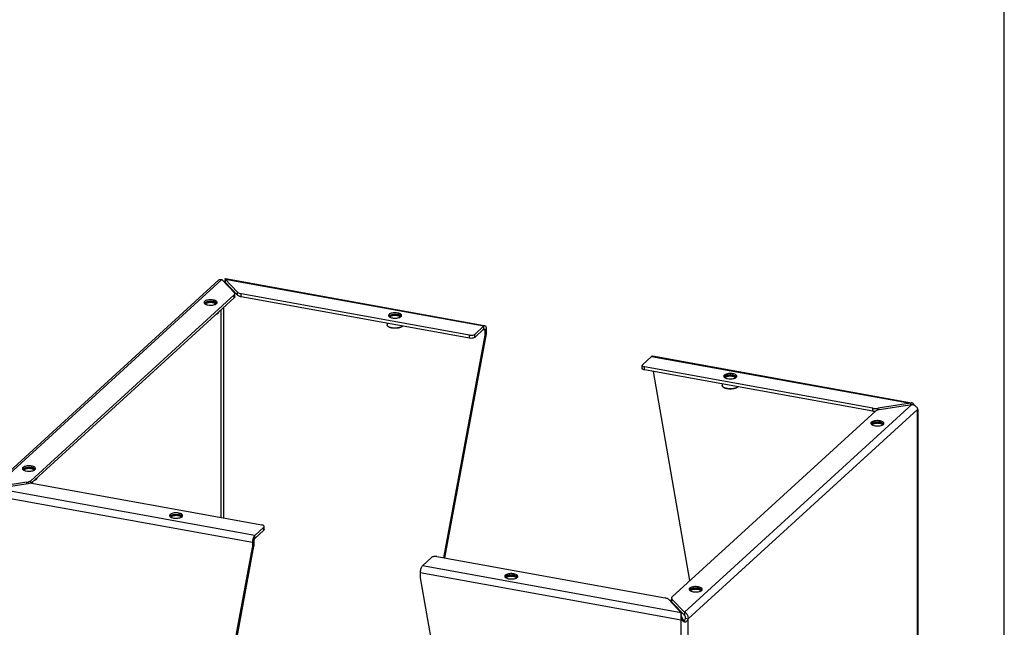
# Model space of a CAD drawing. Header units: inches. Extents: x 0 to 73.3, y 0 to 56.7.
# Tile 4 of 5: x 42.5 to 73.3, y 18.2 to 37.2. Entities that reach past the tile are written whole.
import ezdxf

# ---------------------------------------------------------------- set-up
doc = ezdxf.new("R2010")
doc.units = ezdxf.units.IN
doc.header["$LTSCALE"] = 4.033333
doc.header["$MEASUREMENT"] = 0
doc.layers.get('0').update_dxf_attribs({"linetype": 'CONTINUOUS'})
doc.layers.add('02___PRT_ALL_AXES', color=7, linetype='CONTINUOUS')

msp = doc.modelspace()

# ---------------------------------------------------------------- linework, layer by layer
at = {"color": 7, "linetype": 'Continuous'}
for p, q in [((73.333, 0), (73.333, 56.667)), ((48.892, 29.022), (48.889, 29.017)), ((48.911, 29.104), (48.911, 29.009)), ((49.301, 28.596), (48.911, 29.009)), ((48.945, 28.974), (48.914, 28.98)), ((49.196, 28.512), (42.838, 22.704)), ((48.542, 28.447), (48.542, 28.401)), ((49.196, 28.512), (49.196, 28.607)), ((49.215, 28.549), (49.215, 28.607)), ((49.301, 28.596), (49.301, 28.691)), ((49.417, 28.547), (49.417, 28.642)), ((56.571, 27.251), (49.417, 28.547)), ((48.511, 28.375), (48.521, 28.373)), ((48.525, 28.386), (48.536, 28.384)), ((48.785, 21.633), (48.785, 28.136)), ((48.867, 21.618), (48.867, 28.212)), ((48.673, 28.022), (48.682, 28.029)), ((48.682, 28.029), (48.679, 28.027)), ((54.291, 27.968), (54.302, 27.967)), ((54.306, 27.979), (54.317, 27.977)), ((54.322, 28.04), (54.322, 27.994)), ((54.023, 27.615), (54.015, 27.622)), ((54.453, 27.615), (54.462, 27.622)), ((54.462, 27.622), (54.459, 27.62)), ((56.736, 27.277), (57.024, 27.54)), ((57.05, 27.506), (56.998, 27.516)), ((57.024, 27.54), (57.024, 27.635)), ((57.049, 27.517), (57.05, 27.506)), ((57.05, 27.506), (57.092, 27.545)), ((57.05, 27.506), (57.05, 27.347)), ((57.05, 27.347), (55.756, 20.37)), ((56.571, 27.251), (56.571, 27.346)), ((56.736, 27.277), (56.736, 27.372)), ((57.092, 27.386), (57.05, 27.347)), ((61.981, 26.304), (61.981, 26.399)), ((62.056, 26.258), (62.056, 26.353)), ((69.209, 24.963), (62.056, 26.258)), ((63.477, 19.654), (62.339, 26.207)), ((64.797, 26.066), (64.808, 26.064)), ((64.812, 26.077), (64.823, 26.075)), ((64.828, 26.138), (64.828, 26.092)), ((64.529, 25.712), (64.52, 25.72)), ((64.959, 25.712), (64.968, 25.72)), ((64.968, 25.72), (64.965, 25.717)), ((69.209, 24.963), (69.209, 25.058)), ((69.378, 25.007), (69.378, 25.056)), ((70.393, 25.214), (70.393, 25.167)), ((69.237, 24.958), (69.209, 24.963)), ((69.408, 24.591), (69.419, 24.589)), ((69.423, 24.602), (69.434, 24.6)), ((69.439, 24.663), (69.439, 24.617)), ((42.816, 23.173), (42.827, 23.171)), ((42.831, 23.184), (42.842, 23.182)), ((42.848, 23.245), (42.848, 23.199)), ((42.702, 22.692), (42.702, 22.739)), ((42.825, 22.704), (42.825, 22.786)), ((42.978, 22.82), (42.987, 22.827)), ((42.987, 22.827), (42.984, 22.825)), ((47.428, 21.698), (47.438, 21.696)), ((47.442, 21.709), (47.453, 21.707)), ((47.459, 21.77), (47.459, 21.724)), ((50.127, 21.239), (50.127, 21.334)), ((50.137, 21.26), (50.137, 21.334)), ((50.127, 21.239), (49.838, 20.976)), ((49.838, 20.976), (49.838, 21.071)), ((46.96, 5.348), (49.813, 20.736)), ((49.813, 20.895), (49.771, 20.857)), ((49.771, 20.698), (49.813, 20.736)), ((49.813, 20.895), (49.813, 20.736)), ((57.933, 19.796), (57.944, 19.794)), ((57.948, 19.807), (57.959, 19.805)), ((57.964, 19.867), (57.964, 19.822)), ((63.745, 19.461), (63.745, 19.415)), ((63.714, 19.389), (63.724, 19.387)), ((63.728, 19.4), (63.739, 19.398)), ((62.904, 19.015), (62.904, 19.078)), ((62.918, 18.983), (62.918, 19.078)), ((63.308, 18.57), (62.918, 18.983)), ((63.207, 18.65), (63.207, 18.597)), ((63.308, 18.665), (63.308, 18.57)), ((63.209, 18.423), (63.252, 18.462)), ((63.259, 18.448), (63.252, 18.462)), ((63.283, 18.41), (63.275, 18.422)), ((63.294, 18.395), (63.283, 18.41)), ((63.299, 18.387), (63.294, 18.395)), ((63.307, 18.4), (63.299, 18.386)), ((63.307, 18.378), (63.299, 18.387)), ((63.337, 18.347), (63.307, 18.378)), ((63.334, 18.475), (63.33, 18.459)), ((63.334, 18.475), (63.429, 18.457))]:
    msp.add_line(p, q, dxfattribs=at)
at = {"color": 3, "linetype": 'Continuous'}
for p, q in [((41.575, 22.552), (48.715, 29.075)), ((41.687, 22.581), (48.811, 29.089)), ((48.811, 29.089), (49.201, 28.676)), ((48.882, 29.014), (48.889, 29.017)), ((48.911, 29.104), (48.915, 29.113)), ((49.301, 28.691), (48.911, 29.104)), ((48.918, 29.103), (57.024, 27.635)), ((48.921, 29.12), (57.027, 27.652)), ((49.196, 28.607), (42.825, 22.786)), ((56.571, 27.346), (49.417, 28.642)), ((48.259, 28.347), (48.272, 28.333)), ((48.646, 28.336), (48.658, 28.35)), ((54.04, 27.94), (54.053, 27.927)), ((54.427, 27.929), (54.439, 27.943)), ((56.736, 27.372), (57.024, 27.635)), ((57.091, 27.568), (57.092, 27.545)), ((57.092, 27.545), (57.092, 27.386)), ((57.092, 27.386), (55.79, 20.364)), ((61.992, 26.42), (62.28, 26.683)), ((62.28, 26.683), (70.393, 25.214)), ((62.31, 26.695), (70.423, 25.226)), ((69.209, 25.058), (62.056, 26.353)), ((64.546, 26.038), (64.559, 26.024)), ((64.933, 26.027), (64.945, 26.041)), ((70.432, 25.173), (63.308, 18.665)), ((63.429, 18.457), (70.615, 25.022)), ((70.393, 25.214), (69.378, 25.056)), ((69.416, 25.015), (69.39, 25.01)), ((69.416, 25.015), (70.432, 25.173)), ((70.411, 25.221), (70.393, 25.214)), ((70.615, 8.882), (70.615, 25.022)), ((70.622, 25.018), (70.615, 25.022)), ((70.616, 25.004), (70.618, 24.999)), ((70.629, 8.95), (70.629, 25.009)), ((62.923, 19.147), (69.294, 24.968)), ((69.157, 24.563), (69.17, 24.549)), ((69.544, 24.552), (69.556, 24.566)), ((42.565, 23.145), (42.578, 23.131)), ((42.952, 23.134), (42.964, 23.148)), ((42.702, 22.739), (41.687, 22.581)), ((41.726, 22.54), (42.741, 22.698)), ((49.838, 21.071), (41.726, 22.54)), ((42.702, 22.739), (42.729, 22.744)), ((42.909, 22.697), (50.063, 21.401)), ((41.588, 22.338), (49.771, 20.857)), ((47.176, 21.67), (47.189, 21.656)), ((47.563, 21.659), (47.575, 21.673)), ((50.127, 21.334), (49.838, 21.071)), ((46.918, 5.309), (49.771, 20.698)), ((49.771, 20.857), (49.771, 20.698)), ((55.383, 20.382), (55.095, 20.119)), ((55.548, 20.408), (62.702, 19.112)), ((63.207, 18.65), (55.095, 20.119)), ((55.027, 19.905), (55.027, 19.746)), ((55.027, 19.905), (63.209, 18.423)), ((57.682, 19.768), (57.695, 19.754)), ((58.069, 19.757), (58.081, 19.77)), ((55.027, 19.746), (57.88, 3.324)), ((63.462, 19.361), (63.475, 19.347)), ((63.85, 19.35), (63.861, 19.364)), ((62.818, 19.063), (63.207, 18.65)), ((63.308, 18.665), (62.918, 19.078)), ((63.195, 18.579), (63.194, 18.555)), ((63.23, 18.408), (63.209, 18.423)), ((63.209, 2.284), (63.209, 18.423)), ((63.356, 18.363), (63.337, 18.347)), ((63.429, 2.318), (63.429, 18.457))]:
    msp.add_line(p, q, dxfattribs=at)
for points in [[(48.715, 29.075), (48.719, 29.078), (48.734, 29.087), (48.751, 29.093), (48.77, 29.095), (48.79, 29.094), (48.811, 29.089)], [(48.915, 29.113), (48.918, 29.119), (48.921, 29.12)], [(48.542, 28.447), (48.507, 28.452), (48.472, 28.454), (48.436, 28.454), (48.401, 28.451), (48.367, 28.446), (48.337, 28.438), (48.309, 28.429), (48.287, 28.417), (48.269, 28.404), (48.258, 28.391), (48.252, 28.376), (48.251, 28.37)], [(48.664, 28.37), (48.663, 28.379), (48.656, 28.393), (48.644, 28.407), (48.625, 28.42), (48.601, 28.431), (48.574, 28.44), (48.542, 28.447)], [(49.196, 28.607), (49.206, 28.618), (49.213, 28.63), (49.215, 28.641), (49.215, 28.644)], [(49.215, 28.644), (49.214, 28.653), (49.209, 28.664), (49.201, 28.676)], [(49.301, 28.691), (49.313, 28.681), (49.329, 28.671), (49.347, 28.662), (49.368, 28.654), (49.391, 28.647), (49.417, 28.642)], [(48.251, 28.37), (48.253, 28.361), (48.259, 28.347)], [(48.272, 28.333), (48.291, 28.321), (48.314, 28.31)], [(48.314, 28.31), (48.342, 28.301), (48.374, 28.294)], [(48.374, 28.294), (48.408, 28.289), (48.443, 28.286), (48.479, 28.287), (48.515, 28.289)], [(48.515, 28.289), (48.548, 28.295), (48.579, 28.302), (48.606, 28.312)], [(48.606, 28.312), (48.629, 28.323), (48.646, 28.336)], [(48.658, 28.35), (48.664, 28.364), (48.664, 28.37)], [(54.322, 28.04), (54.288, 28.045), (54.253, 28.047), (54.217, 28.047), (54.181, 28.044), (54.148, 28.039), (54.117, 28.031), (54.09, 28.022), (54.067, 28.01), (54.05, 27.998), (54.038, 27.984), (54.032, 27.969), (54.032, 27.963)], [(54.032, 27.963), (54.033, 27.955), (54.04, 27.94)], [(54.053, 27.927), (54.071, 27.914), (54.095, 27.903)], [(54.095, 27.903), (54.122, 27.894), (54.154, 27.887)], [(54.154, 27.887), (54.189, 27.882), (54.224, 27.88), (54.26, 27.88), (54.295, 27.883)], [(54.295, 27.883), (54.329, 27.888), (54.36, 27.896), (54.387, 27.905)], [(54.445, 27.964), (54.444, 27.972), (54.437, 27.987), (54.424, 28), (54.405, 28.013), (54.382, 28.024), (54.354, 28.033), (54.322, 28.04)], [(54.387, 27.905), (54.41, 27.916), (54.427, 27.929)], [(54.439, 27.943), (54.444, 27.958), (54.445, 27.964)], [(57.024, 27.635), (57.035, 27.643), (57.045, 27.647), (57.054, 27.647)], [(57.054, 27.647), (57.055, 27.647), (57.064, 27.643)], [(57.064, 27.643), (57.072, 27.634), (57.079, 27.623), (57.085, 27.607), (57.089, 27.589), (57.091, 27.568)], [(56.571, 27.346), (56.595, 27.343), (56.619, 27.342), (56.643, 27.343), (56.667, 27.345), (56.689, 27.35), (56.708, 27.356), (56.724, 27.363), (56.736, 27.372)], [(62.28, 26.683), (62.291, 26.691), (62.301, 26.695), (62.31, 26.695)], [(61.992, 26.42), (61.984, 26.411), (61.981, 26.401), (61.981, 26.4)], [(61.981, 26.4), (61.983, 26.391), (61.99, 26.381), (62.001, 26.372), (62.016, 26.364), (62.034, 26.358), (62.056, 26.353)], [(64.828, 26.138), (64.794, 26.142), (64.759, 26.145), (64.723, 26.144), (64.687, 26.142), (64.654, 26.136), (64.623, 26.129), (64.596, 26.119), (64.573, 26.108), (64.556, 26.095), (64.544, 26.081), (64.538, 26.067), (64.538, 26.061)], [(64.538, 26.061), (64.539, 26.052), (64.546, 26.038)], [(64.559, 26.024), (64.577, 26.012), (64.601, 26.001)], [(64.601, 26.001), (64.628, 25.991), (64.66, 25.984)], [(64.66, 25.984), (64.695, 25.979), (64.73, 25.977), (64.766, 25.977), (64.801, 25.98)], [(64.801, 25.98), (64.835, 25.985), (64.866, 25.993), (64.893, 26.003)], [(64.951, 26.061), (64.95, 26.07), (64.943, 26.084), (64.93, 26.098), (64.911, 26.11), (64.888, 26.121), (64.86, 26.13), (64.828, 26.138)], [(64.893, 26.003), (64.915, 26.014), (64.933, 26.027)], [(64.945, 26.041), (64.95, 26.055), (64.951, 26.061)], [(69.209, 25.058), (69.237, 25.053), (69.265, 25.051), (69.293, 25.05), (69.322, 25.05), (69.35, 25.052), (69.378, 25.056)], [(69.39, 25.01), (69.366, 25.004), (69.344, 24.996), (69.324, 24.988), (69.308, 24.978), (69.294, 24.968)], [(70.443, 25.222), (70.428, 25.223), (70.411, 25.221)], [(70.432, 25.173), (70.459, 25.17), (70.485, 25.163), (70.51, 25.153), (70.534, 25.139), (70.555, 25.124), (70.573, 25.105), (70.589, 25.086), (70.601, 25.065), (70.61, 25.043), (70.615, 25.022)], [(70.461, 25.217), (70.445, 25.222), (70.443, 25.222)], [(70.49, 25.194), (70.476, 25.207), (70.461, 25.217)], [(70.517, 25.149), (70.513, 25.158), (70.502, 25.178), (70.49, 25.194)], [(70.629, 25.009), (70.629, 25.01), (70.627, 25.014), (70.622, 25.018)], [(69.439, 24.663), (69.405, 24.667), (69.37, 24.67), (69.334, 24.669), (69.298, 24.667), (69.265, 24.661), (69.234, 24.654), (69.207, 24.644), (69.184, 24.633), (69.167, 24.62), (69.155, 24.606), (69.149, 24.592), (69.149, 24.586)], [(69.149, 24.586), (69.15, 24.577), (69.157, 24.563)], [(69.17, 24.549), (69.188, 24.537), (69.212, 24.525)], [(69.212, 24.525), (69.239, 24.516), (69.271, 24.509)], [(69.271, 24.509), (69.306, 24.504), (69.341, 24.502), (69.377, 24.502), (69.412, 24.505)], [(69.412, 24.505), (69.446, 24.51), (69.477, 24.518), (69.504, 24.528)], [(69.562, 24.586), (69.561, 24.595), (69.554, 24.609), (69.541, 24.623), (69.522, 24.635), (69.499, 24.646), (69.471, 24.655), (69.439, 24.663)], [(69.504, 24.528), (69.526, 24.539), (69.544, 24.552)], [(69.556, 24.566), (69.561, 24.58), (69.562, 24.586)], [(42.848, 23.245), (42.813, 23.25), (42.778, 23.252), (42.742, 23.252), (42.707, 23.249), (42.673, 23.244), (42.642, 23.236), (42.615, 23.227), (42.592, 23.215), (42.575, 23.202), (42.563, 23.189), (42.558, 23.174), (42.557, 23.168)], [(42.557, 23.168), (42.558, 23.159), (42.565, 23.145)], [(42.97, 23.168), (42.969, 23.177), (42.962, 23.191), (42.949, 23.205), (42.931, 23.218), (42.907, 23.229), (42.879, 23.238), (42.848, 23.245)], [(42.964, 23.148), (42.969, 23.162), (42.97, 23.168)], [(42.578, 23.131), (42.597, 23.119), (42.62, 23.108)], [(42.62, 23.108), (42.648, 23.099), (42.68, 23.091)], [(42.68, 23.091), (42.714, 23.087), (42.749, 23.084), (42.785, 23.085), (42.82, 23.087)], [(42.82, 23.087), (42.854, 23.093), (42.885, 23.1), (42.912, 23.11)], [(42.912, 23.11), (42.935, 23.121), (42.952, 23.134)], [(42.729, 22.744), (42.753, 22.75), (42.775, 22.758), (42.795, 22.767), (42.811, 22.776), (42.825, 22.786)], [(42.909, 22.697), (42.882, 22.701), (42.854, 22.703), (42.826, 22.704), (42.797, 22.704), (42.769, 22.702), (42.741, 22.698)], [(47.459, 21.77), (47.424, 21.775), (47.389, 21.777), (47.353, 21.777), (47.318, 21.774), (47.284, 21.769), (47.253, 21.761), (47.226, 21.751), (47.203, 21.74), (47.186, 21.727), (47.174, 21.713), (47.169, 21.699), (47.168, 21.693)], [(47.168, 21.693), (47.169, 21.684), (47.176, 21.67)], [(47.189, 21.656), (47.208, 21.644), (47.231, 21.633)], [(47.231, 21.633), (47.259, 21.624), (47.291, 21.616)], [(47.291, 21.616), (47.325, 21.612), (47.36, 21.609), (47.396, 21.61), (47.432, 21.612)], [(47.432, 21.612), (47.465, 21.618), (47.496, 21.625), (47.523, 21.635)], [(47.581, 21.693), (47.58, 21.702), (47.573, 21.716), (47.56, 21.73), (47.542, 21.743), (47.518, 21.754), (47.491, 21.763), (47.459, 21.77)], [(47.523, 21.635), (47.546, 21.646), (47.563, 21.659)], [(47.575, 21.673), (47.581, 21.687), (47.581, 21.693)], [(50.129, 21.373), (50.118, 21.382), (50.103, 21.39), (50.085, 21.396), (50.063, 21.401)], [(50.127, 21.334), (50.134, 21.344), (50.137, 21.353), (50.137, 21.355)], [(50.137, 21.355), (50.136, 21.363), (50.129, 21.373)], [(49.808, 21.026), (49.799, 21.005), (49.791, 20.982), (49.784, 20.958), (49.778, 20.932), (49.774, 20.907)], [(49.838, 21.071), (49.828, 21.059), (49.817, 21.044), (49.808, 21.026)], [(49.774, 20.907), (49.772, 20.882), (49.771, 20.857)], [(55.548, 20.408), (55.524, 20.411), (55.5, 20.412), (55.476, 20.412), (55.452, 20.409), (55.43, 20.404), (55.411, 20.398), (55.395, 20.391), (55.383, 20.382)], [(55.095, 20.119), (55.084, 20.107), (55.074, 20.092), (55.064, 20.074), (55.055, 20.054), (55.047, 20.031), (55.04, 20.006), (55.034, 19.981), (55.03, 19.955), (55.028, 19.93), (55.027, 19.905)], [(57.964, 19.867), (57.93, 19.872), (57.895, 19.874), (57.859, 19.874), (57.824, 19.871), (57.79, 19.866), (57.759, 19.859), (57.732, 19.849), (57.709, 19.838), (57.692, 19.825), (57.68, 19.811), (57.675, 19.797), (57.674, 19.791)], [(57.674, 19.791), (57.675, 19.782), (57.682, 19.768)], [(57.695, 19.754), (57.713, 19.741), (57.737, 19.73)], [(58.087, 19.791), (58.086, 19.799), (58.079, 19.814), (58.066, 19.827), (58.047, 19.84), (58.024, 19.851), (57.996, 19.86), (57.964, 19.867)], [(58.029, 19.732), (58.052, 19.744), (58.069, 19.757)], [(58.081, 19.77), (58.086, 19.785), (58.087, 19.791)], [(57.737, 19.73), (57.765, 19.721), (57.796, 19.714)], [(57.796, 19.714), (57.831, 19.709), (57.866, 19.707), (57.902, 19.707), (57.937, 19.71)], [(57.937, 19.71), (57.971, 19.715), (58.002, 19.723), (58.029, 19.732)], [(63.745, 19.461), (63.71, 19.465), (63.675, 19.468), (63.639, 19.467), (63.604, 19.465), (63.57, 19.459), (63.54, 19.452), (63.512, 19.442), (63.49, 19.431), (63.472, 19.418), (63.461, 19.404), (63.455, 19.39), (63.454, 19.384)], [(63.867, 19.384), (63.866, 19.393), (63.859, 19.407), (63.847, 19.421), (63.828, 19.433), (63.804, 19.444), (63.777, 19.453), (63.745, 19.461)], [(62.923, 19.147), (62.913, 19.136), (62.906, 19.124), (62.904, 19.113), (62.904, 19.11)], [(63.454, 19.384), (63.456, 19.375), (63.462, 19.361)], [(63.475, 19.347), (63.494, 19.335), (63.517, 19.323)], [(63.517, 19.323), (63.545, 19.314), (63.577, 19.307)], [(63.577, 19.307), (63.612, 19.302), (63.647, 19.3), (63.683, 19.3), (63.718, 19.303)], [(63.718, 19.303), (63.751, 19.308), (63.782, 19.316), (63.809, 19.326)], [(63.809, 19.326), (63.832, 19.337), (63.85, 19.35)], [(63.861, 19.364), (63.867, 19.378), (63.867, 19.384)], [(62.818, 19.063), (62.805, 19.073), (62.79, 19.083), (62.772, 19.092), (62.751, 19.1), (62.727, 19.107), (62.702, 19.112)], [(62.904, 19.11), (62.905, 19.101), (62.91, 19.09), (62.918, 19.078)], [(63.194, 18.555), (63.194, 18.529), (63.196, 18.503), (63.199, 18.476)], [(63.207, 18.65), (63.204, 18.637), (63.2, 18.621), (63.197, 18.601), (63.195, 18.579)], [(63.368, 18.628), (63.349, 18.644), (63.329, 18.656), (63.308, 18.665)], [(63.429, 18.457), (63.43, 18.484), (63.428, 18.511), (63.422, 18.538), (63.412, 18.563), (63.4, 18.587), (63.385, 18.609), (63.368, 18.628)], [(63.199, 18.476), (63.203, 18.449), (63.209, 18.423)], [(63.273, 18.38), (63.251, 18.393), (63.23, 18.408)], [(63.337, 18.347), (63.316, 18.357), (63.294, 18.368), (63.273, 18.38)], [(63.429, 18.457), (63.419, 18.437), (63.406, 18.417), (63.392, 18.398), (63.375, 18.38), (63.356, 18.363)]]:
    msp.add_lwpolyline(points, dxfattribs=at)
at = {"color": 7, "linetype": 'Continuous'}
for points in [[(48.903, 29.017), (48.902, 29.018), (48.899, 29.017), (48.895, 29.015), (48.89, 29.012)], [(48.904, 29.047), (48.899, 29.035), (48.892, 29.022)], [(48.911, 29.009), (48.908, 29.014), (48.905, 29.016), (48.903, 29.017)], [(48.911, 29.066), (48.908, 29.058), (48.904, 29.047)], [(48.292, 28.32), (48.292, 28.322), (48.292, 28.328), (48.293, 28.333), (48.295, 28.338), (48.298, 28.342), (48.302, 28.347), (48.306, 28.352), (48.312, 28.357), (48.318, 28.361), (48.325, 28.365), (48.333, 28.369), (48.341, 28.373), (48.351, 28.376), (48.36, 28.379), (48.371, 28.382), (48.382, 28.385), (48.393, 28.387), (48.404, 28.388), (48.416, 28.39), (48.429, 28.391), (48.441, 28.392), (48.453, 28.392), (48.466, 28.392), (48.478, 28.392), (48.491, 28.391), (48.503, 28.39), (48.514, 28.388), (48.525, 28.386)], [(49.215, 28.549), (49.215, 28.546), (49.213, 28.535), (49.206, 28.523), (49.196, 28.512)], [(49.417, 28.547), (49.391, 28.552), (49.368, 28.559), (49.347, 28.567), (49.329, 28.576), (49.313, 28.586), (49.301, 28.596)], [(48.302, 28.316), (48.302, 28.318), (48.303, 28.323), (48.305, 28.328), (48.308, 28.332)], [(48.308, 28.332), (48.311, 28.337), (48.315, 28.341), (48.321, 28.345), (48.326, 28.35), (48.333, 28.354), (48.34, 28.357), (48.349, 28.361), (48.357, 28.364), (48.366, 28.367), (48.376, 28.369), (48.386, 28.372), (48.397, 28.374)], [(48.397, 28.374), (48.408, 28.375), (48.419, 28.377), (48.43, 28.378), (48.442, 28.379), (48.454, 28.379), (48.465, 28.379), (48.477, 28.378), (48.489, 28.378), (48.5, 28.377), (48.511, 28.375)], [(48.521, 28.373), (48.532, 28.371), (48.541, 28.369), (48.551, 28.366), (48.56, 28.363), (48.569, 28.36)], [(48.536, 28.384), (48.547, 28.382), (48.557, 28.379), (48.567, 28.376)], [(48.567, 28.376), (48.576, 28.372), (48.584, 28.368), (48.592, 28.364), (48.599, 28.36), (48.605, 28.356), (48.61, 28.351), (48.615, 28.346), (48.618, 28.342), (48.621, 28.337), (48.623, 28.332), (48.624, 28.327), (48.624, 28.322), (48.624, 28.32)], [(48.569, 28.36), (48.577, 28.357), (48.584, 28.353), (48.59, 28.349), (48.596, 28.345), (48.601, 28.34), (48.605, 28.336)], [(48.605, 28.336), (48.609, 28.331), (48.611, 28.327), (48.613, 28.322), (48.614, 28.317), (48.614, 28.316)], [(48.673, 28.022), (48.67, 28.019), (48.662, 28.014), (48.653, 28.008), (48.643, 28.003), (48.635, 27.999)], [(48.679, 28.027), (48.67, 28.021), (48.661, 28.015), (48.65, 28.009), (48.641, 28.005)], [(48.707, 28.065), (48.705, 28.06), (48.702, 28.053), (48.698, 28.046), (48.693, 28.039), (48.686, 28.033), (48.682, 28.029)], [(54.073, 27.913), (54.072, 27.916), (54.073, 27.921), (54.074, 27.926), (54.075, 27.931), (54.078, 27.936), (54.082, 27.941), (54.087, 27.945), (54.092, 27.95), (54.099, 27.954), (54.106, 27.958), (54.113, 27.962), (54.122, 27.966), (54.131, 27.969), (54.141, 27.972), (54.151, 27.975), (54.162, 27.978), (54.173, 27.98), (54.185, 27.982), (54.197, 27.983), (54.209, 27.984), (54.221, 27.985), (54.234, 27.985), (54.246, 27.985), (54.259, 27.985), (54.271, 27.984), (54.283, 27.983), (54.295, 27.981), (54.306, 27.979)], [(54.082, 27.909), (54.083, 27.911), (54.083, 27.916), (54.085, 27.921), (54.088, 27.926)], [(54.088, 27.926), (54.092, 27.93), (54.096, 27.934), (54.101, 27.939), (54.107, 27.943), (54.114, 27.947), (54.121, 27.95), (54.129, 27.954), (54.138, 27.957), (54.147, 27.96), (54.157, 27.963), (54.167, 27.965), (54.177, 27.967)], [(54.177, 27.967), (54.188, 27.969), (54.199, 27.97), (54.211, 27.971), (54.222, 27.972), (54.234, 27.972), (54.246, 27.972), (54.258, 27.972), (54.269, 27.971), (54.28, 27.97), (54.291, 27.968)], [(54.302, 27.967), (54.312, 27.965), (54.322, 27.962), (54.331, 27.96), (54.341, 27.957), (54.349, 27.953)], [(54.317, 27.977), (54.327, 27.975), (54.337, 27.972), (54.347, 27.969)], [(54.347, 27.969), (54.356, 27.965), (54.365, 27.962), (54.372, 27.958), (54.379, 27.953), (54.386, 27.949), (54.391, 27.944), (54.395, 27.94), (54.399, 27.935), (54.402, 27.93), (54.403, 27.925), (54.404, 27.92), (54.404, 27.915), (54.404, 27.914)], [(54.349, 27.953), (54.357, 27.95), (54.364, 27.946), (54.371, 27.942), (54.377, 27.938), (54.382, 27.934), (54.386, 27.929)], [(54.386, 27.929), (54.389, 27.925), (54.392, 27.92), (54.393, 27.915), (54.394, 27.911), (54.394, 27.909)], [(54.015, 27.622), (54.008, 27.628), (54.002, 27.634), (53.997, 27.641), (53.993, 27.648), (53.99, 27.654), (53.989, 27.661), (53.988, 27.667)], [(54.024, 27.615), (54.016, 27.621), (54.015, 27.622)], [(54.141, 27.569), (54.126, 27.572), (54.112, 27.575), (54.099, 27.579), (54.086, 27.583), (54.074, 27.587), (54.062, 27.592), (54.051, 27.597), (54.041, 27.603), (54.033, 27.608), (54.025, 27.614), (54.023, 27.615)], [(54.137, 27.575), (54.122, 27.578), (54.107, 27.581), (54.093, 27.585), (54.08, 27.589), (54.067, 27.594), (54.055, 27.598), (54.044, 27.604), (54.033, 27.609), (54.024, 27.615)], [(54.459, 27.62), (54.451, 27.614), (54.441, 27.608), (54.431, 27.603), (54.419, 27.597), (54.407, 27.592), (54.394, 27.588), (54.38, 27.584), (54.366, 27.58), (54.351, 27.577), (54.335, 27.574), (54.319, 27.571), (54.303, 27.569), (54.286, 27.568), (54.269, 27.567), (54.252, 27.566), (54.235, 27.566), (54.218, 27.566), (54.201, 27.567), (54.185, 27.568), (54.168, 27.57), (54.152, 27.572), (54.137, 27.575)], [(54.453, 27.615), (54.45, 27.613), (54.442, 27.607), (54.433, 27.601), (54.423, 27.596), (54.412, 27.591), (54.4, 27.586), (54.388, 27.582), (54.375, 27.578), (54.361, 27.574), (54.346, 27.571), (54.332, 27.568), (54.316, 27.566), (54.3, 27.564), (54.284, 27.563), (54.268, 27.561), (54.252, 27.561), (54.235, 27.561), (54.219, 27.561), (54.203, 27.562), (54.187, 27.563), (54.171, 27.565), (54.156, 27.567), (54.141, 27.569)], [(54.472, 27.631), (54.467, 27.626), (54.462, 27.622)], [(57.024, 27.54), (57.029, 27.544), (57.034, 27.545), (57.035, 27.545)], [(57.035, 27.545), (57.038, 27.544), (57.042, 27.54), (57.045, 27.534), (57.048, 27.526), (57.049, 27.517)], [(56.736, 27.277), (56.724, 27.268), (56.708, 27.261), (56.689, 27.255), (56.667, 27.25), (56.643, 27.248), (56.619, 27.247), (56.595, 27.248), (56.571, 27.251)], [(62.056, 26.258), (62.034, 26.263), (62.016, 26.269), (62.001, 26.277), (61.99, 26.286), (61.983, 26.296), (61.981, 26.305)], [(64.579, 26.011), (64.578, 26.013), (64.578, 26.018), (64.579, 26.023), (64.581, 26.028), (64.584, 26.033), (64.588, 26.038), (64.592, 26.043), (64.598, 26.047), (64.604, 26.052), (64.611, 26.056), (64.619, 26.06), (64.628, 26.063), (64.637, 26.067), (64.647, 26.07), (64.657, 26.073), (64.668, 26.075), (64.679, 26.077), (64.691, 26.079), (64.703, 26.081), (64.715, 26.082), (64.727, 26.082), (64.74, 26.083), (64.752, 26.083), (64.765, 26.082), (64.777, 26.081), (64.789, 26.08), (64.8, 26.079), (64.812, 26.077)], [(64.588, 26.006), (64.588, 26.009), (64.589, 26.014), (64.591, 26.018), (64.594, 26.023)], [(64.594, 26.023), (64.597, 26.028), (64.602, 26.032), (64.607, 26.036), (64.613, 26.04), (64.619, 26.044), (64.627, 26.048), (64.635, 26.051), (64.643, 26.055), (64.653, 26.058), (64.662, 26.06), (64.672, 26.063), (64.683, 26.065)], [(64.683, 26.065), (64.694, 26.066), (64.705, 26.068), (64.717, 26.069), (64.728, 26.069), (64.74, 26.07), (64.752, 26.07), (64.763, 26.069), (64.775, 26.068), (64.786, 26.067), (64.797, 26.066)], [(64.808, 26.064), (64.818, 26.062), (64.828, 26.06), (64.837, 26.057), (64.846, 26.054), (64.855, 26.051)], [(64.823, 26.075), (64.833, 26.072), (64.843, 26.069), (64.853, 26.066)], [(64.853, 26.066), (64.862, 26.063), (64.87, 26.059), (64.878, 26.055), (64.885, 26.051), (64.891, 26.046), (64.897, 26.042), (64.901, 26.037), (64.905, 26.032), (64.907, 26.027), (64.909, 26.022), (64.91, 26.017), (64.91, 26.012), (64.91, 26.011)], [(64.855, 26.051), (64.863, 26.047), (64.87, 26.044), (64.877, 26.04), (64.882, 26.035), (64.888, 26.031), (64.892, 26.027)], [(64.892, 26.027), (64.895, 26.022), (64.898, 26.018), (64.899, 26.013), (64.9, 26.008), (64.9, 26.006)], [(64.52, 25.72), (64.514, 25.725), (64.508, 25.732), (64.503, 25.738), (64.499, 25.745), (64.496, 25.752), (64.495, 25.759), (64.494, 25.765)], [(64.53, 25.713), (64.521, 25.719), (64.52, 25.72)], [(64.647, 25.667), (64.632, 25.67), (64.618, 25.673), (64.605, 25.676), (64.592, 25.68), (64.579, 25.685), (64.568, 25.69), (64.557, 25.695), (64.547, 25.7), (64.538, 25.706), (64.53, 25.712), (64.529, 25.712)], [(64.642, 25.672), (64.627, 25.675), (64.613, 25.678), (64.599, 25.682), (64.585, 25.686), (64.572, 25.691), (64.56, 25.696), (64.549, 25.701), (64.539, 25.707), (64.53, 25.713)], [(64.965, 25.717), (64.957, 25.711), (64.947, 25.706), (64.937, 25.7), (64.925, 25.695), (64.913, 25.69), (64.9, 25.685), (64.886, 25.681), (64.872, 25.678), (64.857, 25.674), (64.841, 25.671), (64.825, 25.669), (64.809, 25.667), (64.792, 25.665), (64.775, 25.664), (64.758, 25.663), (64.741, 25.663), (64.724, 25.664), (64.707, 25.664), (64.69, 25.666), (64.674, 25.667), (64.658, 25.67), (64.642, 25.672)], [(64.959, 25.712), (64.956, 25.71), (64.948, 25.704), (64.939, 25.699), (64.929, 25.693), (64.918, 25.688), (64.906, 25.684), (64.894, 25.679), (64.88, 25.675), (64.867, 25.672), (64.852, 25.669), (64.837, 25.666), (64.822, 25.663), (64.806, 25.662), (64.79, 25.66), (64.774, 25.659), (64.758, 25.658), (64.741, 25.658), (64.725, 25.659), (64.708, 25.659), (64.692, 25.661), (64.677, 25.662), (64.661, 25.664), (64.647, 25.667)], [(64.978, 25.729), (64.973, 25.724), (64.968, 25.72)], [(69.281, 24.955), (69.265, 24.956), (69.237, 24.958)], [(69.19, 24.536), (69.189, 24.538), (69.189, 24.543), (69.19, 24.548), (69.192, 24.553), (69.195, 24.558), (69.199, 24.563), (69.204, 24.568), (69.209, 24.572), (69.215, 24.577), (69.222, 24.581), (69.23, 24.585), (69.239, 24.588), (69.248, 24.592), (69.258, 24.595), (69.268, 24.598), (69.279, 24.6), (69.29, 24.602), (69.302, 24.604), (69.314, 24.606), (69.326, 24.607), (69.338, 24.607), (69.351, 24.608), (69.363, 24.608), (69.376, 24.607), (69.388, 24.606), (69.4, 24.605), (69.412, 24.604), (69.423, 24.602)], [(69.199, 24.531), (69.199, 24.534), (69.2, 24.539), (69.202, 24.543), (69.205, 24.548)], [(69.205, 24.548), (69.208, 24.552), (69.213, 24.557), (69.218, 24.561), (69.224, 24.565), (69.23, 24.569), (69.238, 24.573), (69.246, 24.576), (69.255, 24.58), (69.264, 24.582), (69.273, 24.585), (69.284, 24.587), (69.294, 24.589)], [(69.294, 24.589), (69.305, 24.591), (69.316, 24.593), (69.328, 24.594), (69.339, 24.594), (69.351, 24.595), (69.363, 24.594), (69.374, 24.594), (69.386, 24.593), (69.397, 24.592), (69.408, 24.591)], [(69.419, 24.589), (69.429, 24.587), (69.439, 24.585), (69.448, 24.582), (69.457, 24.579), (69.466, 24.576)], [(69.434, 24.6), (69.444, 24.597), (69.454, 24.594), (69.464, 24.591)], [(69.464, 24.591), (69.473, 24.588), (69.482, 24.584), (69.489, 24.58), (69.496, 24.576), (69.502, 24.571), (69.508, 24.567), (69.512, 24.562), (69.516, 24.557), (69.519, 24.552), (69.52, 24.547), (69.521, 24.542), (69.521, 24.537), (69.521, 24.536)], [(69.466, 24.576), (69.474, 24.572), (69.481, 24.569), (69.488, 24.565), (69.494, 24.56), (69.499, 24.556), (69.503, 24.552)], [(69.503, 24.552), (69.506, 24.547), (69.509, 24.543), (69.51, 24.538), (69.511, 24.533), (69.511, 24.531)], [(42.598, 23.118), (42.598, 23.12), (42.598, 23.125), (42.599, 23.131), (42.601, 23.136), (42.604, 23.14), (42.607, 23.145), (42.612, 23.15), (42.617, 23.155), (42.624, 23.159), (42.631, 23.163), (42.639, 23.167), (42.647, 23.171), (42.656, 23.174), (42.666, 23.177), (42.676, 23.18), (42.687, 23.183), (42.699, 23.185), (42.71, 23.186), (42.722, 23.188), (42.734, 23.189), (42.747, 23.19), (42.759, 23.19), (42.772, 23.19), (42.784, 23.19), (42.796, 23.189), (42.808, 23.188), (42.82, 23.186), (42.831, 23.184)], [(42.613, 23.13), (42.617, 23.135), (42.621, 23.139), (42.626, 23.143), (42.632, 23.148), (42.639, 23.151), (42.646, 23.155), (42.654, 23.159), (42.663, 23.162), (42.672, 23.165), (42.682, 23.167), (42.692, 23.17), (42.702, 23.172)], [(42.702, 23.172), (42.713, 23.173), (42.725, 23.175), (42.736, 23.176), (42.748, 23.177), (42.759, 23.177), (42.771, 23.177), (42.783, 23.176), (42.794, 23.176), (42.806, 23.175), (42.816, 23.173)], [(42.827, 23.171), (42.837, 23.169), (42.847, 23.167), (42.857, 23.164), (42.866, 23.161), (42.874, 23.158)], [(42.842, 23.182), (42.852, 23.18), (42.863, 23.177), (42.872, 23.174)], [(42.872, 23.174), (42.881, 23.17), (42.89, 23.166), (42.898, 23.162), (42.905, 23.158), (42.911, 23.154), (42.916, 23.149), (42.921, 23.144), (42.924, 23.14), (42.927, 23.135), (42.929, 23.13), (42.929, 23.125), (42.929, 23.12), (42.929, 23.118)], [(42.874, 23.158), (42.882, 23.155), (42.89, 23.151), (42.896, 23.147), (42.902, 23.143), (42.907, 23.138), (42.911, 23.134)], [(42.608, 23.114), (42.608, 23.116), (42.609, 23.121), (42.61, 23.126), (42.613, 23.13)], [(42.911, 23.134), (42.914, 23.129), (42.917, 23.125), (42.919, 23.12), (42.919, 23.115), (42.92, 23.114)], [(43.012, 22.863), (43.011, 22.858), (43.008, 22.851), (43.004, 22.844), (42.998, 22.837), (42.992, 22.831), (42.987, 22.827)], [(42.978, 22.82), (42.976, 22.817), (42.967, 22.812), (42.958, 22.806), (42.948, 22.801), (42.94, 22.797)], [(42.984, 22.825), (42.976, 22.819), (42.966, 22.813), (42.956, 22.807), (42.947, 22.803)], [(47.209, 21.643), (47.209, 21.645), (47.209, 21.65), (47.21, 21.656), (47.212, 21.661), (47.215, 21.665), (47.218, 21.67), (47.223, 21.675), (47.229, 21.679), (47.235, 21.684), (47.242, 21.688), (47.25, 21.692), (47.258, 21.696), (47.267, 21.699), (47.277, 21.702), (47.288, 21.705), (47.298, 21.707), (47.31, 21.71), (47.321, 21.711), (47.333, 21.713), (47.345, 21.714), (47.358, 21.715), (47.37, 21.715), (47.383, 21.715), (47.395, 21.714), (47.407, 21.714), (47.419, 21.713), (47.431, 21.711), (47.442, 21.709)], [(47.219, 21.639), (47.219, 21.641), (47.22, 21.646), (47.222, 21.651), (47.224, 21.655)], [(47.224, 21.655), (47.228, 21.66), (47.232, 21.664), (47.237, 21.668), (47.243, 21.673), (47.25, 21.676), (47.257, 21.68), (47.265, 21.684), (47.274, 21.687), (47.283, 21.69), (47.293, 21.692), (47.303, 21.695), (47.314, 21.697)], [(47.314, 21.697), (47.324, 21.698), (47.336, 21.7), (47.347, 21.701), (47.359, 21.701), (47.37, 21.702), (47.382, 21.702), (47.394, 21.701), (47.405, 21.701), (47.417, 21.699), (47.428, 21.698)], [(47.438, 21.696), (47.448, 21.694), (47.458, 21.692), (47.468, 21.689), (47.477, 21.686), (47.485, 21.683)], [(47.453, 21.707), (47.464, 21.705), (47.474, 21.702), (47.483, 21.699)], [(47.483, 21.699), (47.493, 21.695), (47.501, 21.691), (47.509, 21.687), (47.516, 21.683), (47.522, 21.679), (47.527, 21.674), (47.532, 21.669), (47.535, 21.665), (47.538, 21.66), (47.54, 21.655), (47.541, 21.65), (47.541, 21.645), (47.54, 21.643)], [(47.485, 21.683), (47.493, 21.68), (47.501, 21.676), (47.507, 21.672), (47.513, 21.668), (47.518, 21.663), (47.522, 21.659)], [(47.522, 21.659), (47.526, 21.654), (47.528, 21.65), (47.53, 21.645), (47.531, 21.64), (47.531, 21.639)], [(50.137, 21.26), (50.137, 21.258), (50.134, 21.249), (50.127, 21.239)], [(49.838, 20.976), (49.833, 20.97), (49.829, 20.962), (49.824, 20.953), (49.82, 20.943), (49.817, 20.931), (49.815, 20.919), (49.814, 20.907), (49.813, 20.895)], [(57.715, 19.741), (57.715, 19.743), (57.715, 19.748), (57.716, 19.753), (57.718, 19.758), (57.72, 19.763), (57.724, 19.768), (57.729, 19.772), (57.734, 19.777), (57.741, 19.781), (57.748, 19.786), (57.756, 19.789), (57.764, 19.793), (57.773, 19.797), (57.783, 19.8), (57.793, 19.802), (57.804, 19.805), (57.815, 19.807), (57.827, 19.809), (57.839, 19.81), (57.851, 19.811), (57.863, 19.812), (57.876, 19.812), (57.888, 19.812), (57.901, 19.812), (57.913, 19.811), (57.925, 19.81), (57.937, 19.809), (57.948, 19.807)], [(57.724, 19.736), (57.725, 19.739), (57.726, 19.743), (57.727, 19.748), (57.73, 19.753)], [(57.73, 19.753), (57.734, 19.757), (57.738, 19.762), (57.743, 19.766), (57.749, 19.77), (57.756, 19.774), (57.763, 19.778), (57.771, 19.781), (57.78, 19.784), (57.789, 19.787), (57.799, 19.79), (57.809, 19.792), (57.819, 19.794)], [(57.819, 19.794), (57.83, 19.796), (57.841, 19.797), (57.853, 19.798), (57.865, 19.799), (57.876, 19.799), (57.888, 19.799), (57.9, 19.799), (57.911, 19.798), (57.922, 19.797), (57.933, 19.796)], [(57.944, 19.794), (57.954, 19.792), (57.964, 19.789), (57.974, 19.787), (57.983, 19.784), (57.991, 19.781)], [(57.959, 19.805), (57.969, 19.802), (57.98, 19.799), (57.989, 19.796)], [(57.989, 19.796), (57.998, 19.793), (58.007, 19.789), (58.015, 19.785), (58.021, 19.781), (58.028, 19.776), (58.033, 19.772), (58.037, 19.767), (58.041, 19.762), (58.044, 19.757), (58.046, 19.752), (58.046, 19.747), (58.046, 19.742), (58.046, 19.741)], [(57.991, 19.781), (57.999, 19.777), (58.006, 19.773), (58.013, 19.769), (58.019, 19.765), (58.024, 19.761), (58.028, 19.756)], [(58.028, 19.756), (58.031, 19.752), (58.034, 19.747), (58.036, 19.743), (58.036, 19.738), (58.036, 19.736)], [(63.495, 19.334), (63.495, 19.336), (63.495, 19.341), (63.496, 19.346), (63.498, 19.351), (63.501, 19.356), (63.505, 19.361), (63.509, 19.366), (63.515, 19.37), (63.521, 19.375), (63.528, 19.379), (63.536, 19.383), (63.545, 19.386), (63.554, 19.39), (63.564, 19.393), (63.574, 19.396), (63.585, 19.398), (63.596, 19.4), (63.607, 19.402), (63.619, 19.404), (63.632, 19.405), (63.644, 19.405), (63.656, 19.406), (63.669, 19.406), (63.681, 19.405), (63.694, 19.404), (63.706, 19.403), (63.717, 19.402), (63.728, 19.4)], [(63.505, 19.329), (63.505, 19.332), (63.506, 19.337), (63.508, 19.341), (63.511, 19.346)], [(63.511, 19.346), (63.514, 19.35), (63.518, 19.355), (63.524, 19.359), (63.529, 19.363), (63.536, 19.367), (63.544, 19.371), (63.552, 19.374), (63.56, 19.378), (63.569, 19.38), (63.579, 19.383), (63.589, 19.385), (63.6, 19.387)], [(63.6, 19.387), (63.611, 19.389), (63.622, 19.391), (63.633, 19.392), (63.645, 19.392), (63.657, 19.393), (63.668, 19.392), (63.68, 19.392), (63.692, 19.391), (63.703, 19.39), (63.714, 19.389)], [(63.724, 19.387), (63.735, 19.385), (63.744, 19.383), (63.754, 19.38), (63.763, 19.377), (63.772, 19.374)], [(63.739, 19.398), (63.75, 19.395), (63.76, 19.392), (63.77, 19.389)], [(63.77, 19.389), (63.779, 19.386), (63.787, 19.382), (63.795, 19.378), (63.802, 19.374), (63.808, 19.369), (63.813, 19.365), (63.818, 19.36), (63.822, 19.355), (63.824, 19.35), (63.826, 19.345), (63.827, 19.34), (63.827, 19.335), (63.827, 19.334)], [(63.772, 19.374), (63.78, 19.37), (63.787, 19.366), (63.793, 19.363), (63.799, 19.358), (63.804, 19.354), (63.808, 19.35)], [(63.808, 19.35), (63.812, 19.345), (63.814, 19.34), (63.816, 19.336), (63.817, 19.331), (63.817, 19.329)], [(62.918, 18.983), (62.91, 18.995), (62.905, 19.006), (62.904, 19.015)], [(63.219, 18.528), (63.217, 18.535), (63.213, 18.547), (63.21, 18.56), (63.209, 18.572), (63.208, 18.584), (63.207, 18.594), (63.207, 18.597)], [(63.219, 18.528), (63.22, 18.525), (63.224, 18.515), (63.229, 18.505), (63.233, 18.494), (63.239, 18.483)], [(63.337, 18.51), (63.336, 18.522), (63.333, 18.532), (63.329, 18.542), (63.325, 18.551), (63.319, 18.559), (63.314, 18.565), (63.308, 18.57)], [(63.239, 18.483), (63.245, 18.472), (63.252, 18.462)], [(63.275, 18.422), (63.267, 18.435), (63.259, 18.448)], [(63.32, 18.429), (63.314, 18.414), (63.307, 18.4)], [(63.33, 18.459), (63.326, 18.444), (63.32, 18.429)], [(63.334, 18.475), (63.336, 18.487), (63.337, 18.498), (63.337, 18.51)]]:
    msp.add_lwpolyline(points, dxfattribs=at)
at = {"layer": '02___PRT_ALL_AXES', "color": 7, "linetype": 'Continuous'}
for p, q in [((53.988, 27.719), (53.988, 27.667)), ((64.494, 25.816), (64.494, 25.765))]:
    msp.add_line(p, q, dxfattribs=at)
for points in [[(48.282, 28.368), (48.289, 28.372), (48.296, 28.377), (48.305, 28.381), (48.314, 28.384), (48.323, 28.388), (48.333, 28.391), (48.344, 28.394), (48.355, 28.397), (48.366, 28.4), (48.378, 28.402), (48.39, 28.404), (48.403, 28.405), (48.415, 28.407), (48.428, 28.407), (48.441, 28.408), (48.454, 28.408), (48.467, 28.408), (48.479, 28.408), (48.492, 28.407), (48.505, 28.406), (48.517, 28.405), (48.53, 28.403), (48.542, 28.401)], [(48.636, 28.366), (48.629, 28.371), (48.622, 28.375), (48.614, 28.379), (48.605, 28.383), (48.596, 28.387), (48.586, 28.39), (48.575, 28.393), (48.565, 28.396), (48.553, 28.399), (48.542, 28.401)], [(48.26, 28.347), (48.261, 28.349), (48.265, 28.354), (48.27, 28.359), (48.275, 28.363), (48.282, 28.368)], [(48.656, 28.347), (48.652, 28.352), (48.648, 28.357), (48.642, 28.362), (48.636, 28.366)], [(54.04, 27.94), (54.041, 27.942), (54.045, 27.947), (54.05, 27.952), (54.056, 27.957), (54.062, 27.961)], [(54.062, 27.961), (54.069, 27.966), (54.077, 27.97), (54.085, 27.974), (54.094, 27.978), (54.104, 27.981), (54.114, 27.985), (54.124, 27.988), (54.135, 27.99), (54.147, 27.993), (54.159, 27.995), (54.171, 27.997), (54.183, 27.998), (54.196, 28), (54.208, 28.001), (54.221, 28.001), (54.234, 28.002), (54.247, 28.001), (54.26, 28.001), (54.273, 28), (54.285, 27.999), (54.298, 27.998), (54.31, 27.996), (54.322, 27.994)], [(54.417, 27.96), (54.41, 27.964), (54.402, 27.968), (54.394, 27.973), (54.386, 27.976), (54.376, 27.98), (54.366, 27.983), (54.356, 27.987), (54.345, 27.989), (54.334, 27.992), (54.322, 27.994)], [(54.437, 27.941), (54.433, 27.945), (54.428, 27.95), (54.423, 27.955), (54.417, 27.96)], [(64.568, 26.059), (64.562, 26.054), (64.556, 26.049), (64.551, 26.044), (64.547, 26.04), (64.546, 26.038)], [(64.828, 26.092), (64.816, 26.094), (64.804, 26.095), (64.791, 26.097), (64.779, 26.098), (64.766, 26.099), (64.753, 26.099), (64.74, 26.099), (64.727, 26.099), (64.714, 26.098), (64.701, 26.097), (64.689, 26.096), (64.676, 26.094), (64.664, 26.093), (64.653, 26.09), (64.641, 26.088), (64.63, 26.085), (64.62, 26.082), (64.61, 26.079), (64.6, 26.075), (64.591, 26.071), (64.583, 26.067), (64.575, 26.063), (64.568, 26.059)], [(64.828, 26.092), (64.84, 26.09), (64.851, 26.087), (64.862, 26.084), (64.872, 26.081), (64.882, 26.078), (64.891, 26.074), (64.9, 26.07), (64.908, 26.066), (64.916, 26.062), (64.923, 26.057)], [(64.923, 26.057), (64.929, 26.053), (64.934, 26.048), (64.939, 26.043), (64.942, 26.038)], [(69.179, 24.584), (69.173, 24.579), (69.167, 24.574), (69.162, 24.569), (69.158, 24.564), (69.157, 24.563)], [(69.439, 24.617), (69.427, 24.619), (69.415, 24.62), (69.402, 24.622), (69.39, 24.623), (69.377, 24.624), (69.364, 24.624), (69.351, 24.624), (69.338, 24.624), (69.325, 24.623), (69.312, 24.622), (69.3, 24.621), (69.288, 24.619), (69.275, 24.617), (69.264, 24.615), (69.252, 24.613), (69.241, 24.61), (69.231, 24.607), (69.221, 24.604), (69.211, 24.6), (69.202, 24.596), (69.194, 24.592), (69.186, 24.588), (69.179, 24.584)], [(69.439, 24.617), (69.451, 24.614), (69.462, 24.612), (69.473, 24.609), (69.483, 24.606), (69.493, 24.603), (69.502, 24.599), (69.511, 24.595), (69.519, 24.591), (69.527, 24.587), (69.534, 24.582)], [(69.534, 24.582), (69.54, 24.577), (69.545, 24.573), (69.55, 24.568), (69.553, 24.563)], [(42.565, 23.145), (42.566, 23.147), (42.57, 23.152), (42.575, 23.157), (42.581, 23.161), (42.587, 23.166)], [(42.587, 23.166), (42.594, 23.17), (42.602, 23.175), (42.61, 23.179), (42.619, 23.182), (42.629, 23.186), (42.639, 23.189), (42.65, 23.192), (42.661, 23.195), (42.672, 23.198), (42.684, 23.2), (42.696, 23.202), (42.708, 23.203), (42.721, 23.204), (42.733, 23.205), (42.746, 23.206), (42.759, 23.206), (42.772, 23.206), (42.785, 23.206), (42.798, 23.205), (42.811, 23.204), (42.823, 23.203), (42.835, 23.201), (42.847, 23.199)], [(42.942, 23.164), (42.935, 23.169), (42.928, 23.173), (42.92, 23.177), (42.911, 23.181), (42.901, 23.185), (42.892, 23.188), (42.881, 23.191), (42.87, 23.194), (42.859, 23.197), (42.847, 23.199)], [(42.962, 23.145), (42.958, 23.15), (42.953, 23.155), (42.948, 23.16), (42.942, 23.164)], [(47.176, 21.67), (47.177, 21.672), (47.182, 21.677), (47.186, 21.682), (47.192, 21.686), (47.198, 21.691)], [(47.198, 21.691), (47.206, 21.695), (47.213, 21.7), (47.222, 21.704), (47.231, 21.707), (47.24, 21.711), (47.25, 21.714), (47.261, 21.717), (47.272, 21.72), (47.283, 21.723), (47.295, 21.725), (47.307, 21.727), (47.319, 21.728), (47.332, 21.729), (47.345, 21.73), (47.357, 21.731), (47.37, 21.731), (47.383, 21.731), (47.396, 21.731), (47.409, 21.73), (47.422, 21.729), (47.434, 21.728), (47.446, 21.726), (47.458, 21.724)], [(47.553, 21.689), (47.546, 21.694), (47.539, 21.698), (47.531, 21.702), (47.522, 21.706), (47.513, 21.71), (47.503, 21.713), (47.492, 21.716), (47.481, 21.719), (47.47, 21.722), (47.458, 21.724)], [(47.573, 21.67), (47.569, 21.675), (47.565, 21.68), (47.559, 21.685), (47.553, 21.689)], [(57.704, 19.788), (57.698, 19.784), (57.692, 19.779), (57.687, 19.774), (57.683, 19.769), (57.682, 19.767)], [(57.964, 19.822), (57.952, 19.824), (57.94, 19.825), (57.927, 19.827), (57.915, 19.828), (57.902, 19.828), (57.889, 19.829), (57.876, 19.829), (57.863, 19.828), (57.85, 19.828), (57.838, 19.827), (57.825, 19.826), (57.813, 19.824), (57.801, 19.822), (57.789, 19.82), (57.777, 19.818), (57.766, 19.815), (57.756, 19.812), (57.746, 19.808), (57.736, 19.805), (57.727, 19.801), (57.719, 19.797), (57.711, 19.793), (57.704, 19.788)], [(57.964, 19.822), (57.976, 19.819), (57.987, 19.817), (57.998, 19.814), (58.008, 19.811), (58.018, 19.807), (58.028, 19.804), (58.036, 19.8), (58.045, 19.796), (58.052, 19.791), (58.059, 19.787)], [(58.059, 19.787), (58.065, 19.782), (58.07, 19.777), (58.075, 19.773), (58.079, 19.768)], [(63.485, 19.382), (63.478, 19.377), (63.473, 19.372), (63.468, 19.367), (63.464, 19.362), (63.463, 19.361)], [(63.745, 19.415), (63.733, 19.417), (63.72, 19.418), (63.708, 19.42), (63.695, 19.421), (63.682, 19.422), (63.67, 19.422), (63.657, 19.422), (63.644, 19.422), (63.631, 19.421), (63.618, 19.42), (63.606, 19.419), (63.593, 19.417), (63.581, 19.415), (63.569, 19.413), (63.558, 19.411), (63.547, 19.408), (63.536, 19.405), (63.526, 19.402), (63.517, 19.398), (63.508, 19.394), (63.499, 19.39), (63.492, 19.386), (63.485, 19.382)], [(63.745, 19.415), (63.756, 19.412), (63.768, 19.41), (63.778, 19.407), (63.789, 19.404), (63.799, 19.4), (63.808, 19.397), (63.817, 19.393), (63.825, 19.389), (63.833, 19.385), (63.839, 19.38)], [(63.839, 19.38), (63.845, 19.375), (63.851, 19.371), (63.855, 19.366), (63.859, 19.361)]]:
    msp.add_lwpolyline(points, dxfattribs=at)

doc.saveas('drawing.dxf')
